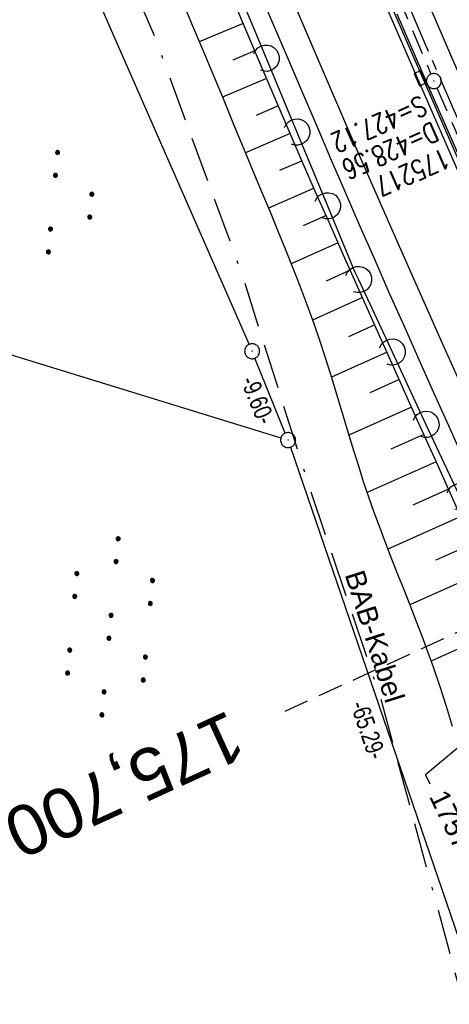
# Model space of a CAD drawing. Extents: x 508513 to 509174, y 450079 to 451036.
# Tile 37 of 51: x 508652 to 508695, y 450724 to 450823. Entities that reach past the tile are written whole.
import ezdxf
from ezdxf import colors
from ezdxf.entities.mleader import LeaderData, LeaderLine
from ezdxf.enums import TextEntityAlignment as Align
from ezdxf.math import Vec2, Vec3

# ---------------------------------------------------------------- set-up
doc = ezdxf.new("R2010")
doc.units = 0
doc.header["$LTSCALE"] = 10
doc.header["$MEASUREMENT"] = 0
for name, pattern in [('ACAD_ISO16W100', [73, 15, -6.5, 15, -6.5, 15, -7, 1, -7]), ('ACHSE', [5.5, 4, -0.5, 0.5, -0.5]), ('LT00', [0]), ('LT17', [0.15, 0.1, -0.05]), ('STRICHLINIE2', [0.375, 0.25, -0.125])]:
    doc.linetypes.add(name, pattern=pattern)
doc.layers.get('0').update_dxf_attribs({"linetype": 'LT00'})
for name, color, linetype in [('--EK_FBR', 250, 'LT00'), ('--EK_Haltung', 7, 'STRICHLINIE2'), ('--EK_Schacht-Text', 5, 'LT00'), ('--EK_ST-93-1', 30, 'LT17'), ('--EL_DFK_AB_L', 21, 'LT00'), ('--EL_DFK_AB_P', 7, 'LT00'), ('--EL_Haltung', 182, 'STRICHLINIE2'), ('-AX-093', 35, 'ACHSE'), ('ABSTAND', 8, 'LT00'), ('BAB-KABEL', 220, 'ACAD_ISO16W100'), ('BAB-KABEL_TEXT', 221, 'Continuous'), ('DFK_AB_L', 21, 'LT00'), ('DFK_AB_P', 7, 'LT00'), ('DFK_KATASTER', 250, 'LT00'), ('DFK_NUTZUNG', 250, 'LT00'), ('FESTPKT_TEXT_A', 211, 'LT00'), ('V122_AFBR_BAB', 250, 'LT00'), ('V122_BOESCH', 250, 'LT00'), ('V122_BOSCHUNG', 250, 'LT00'), ('V122_H_BORD', 8, 'LT00'), ('V122_KA_PRUF', 182, 'LT00'), ('V122_LAERM', 11, 'LT00'), ('V122_LD_MARK', 250, 'LT00'), ('V122_RINNE', 182, 'LT00'), ('V122_SINKK', 182, 'LT00')]:
    doc.layers.add(name, color=color, linetype=linetype)
doc.styles.add('Beschrift', font='ARIAL.TTF')
doc.styles.add('schachtbeschriftung', font='romans.shx', dxfattribs={"width": 0.75, "height": 2})
doc.styles.get("Standard").update_dxf_attribs({"font": 'ARIAL.TTF'})

# ---------------------------------------------------------------- blocks, each defined once
blk = doc.blocks.new('SYMB7111')
at = {"color": 0, "linetype": 'ByBlock'}
for p, q in [((-0.13, 0.202919), (-0.13, 0.177081)), ((-0.125, 0.172895), (-0.125, 0.207105)), ((-0.12, 0.209164), (-0.12, 0.170836)), ((-0.115, 0.170204), (-0.115, 0.209796)), ((-0.11, 0.209164), (-0.11, 0.170836)), ((-0.105, 0.172895), (-0.105, 0.207105)), ((-0.1, 0.202919), (-0.1, 0.177081)), ((0.1, 0.202919), (0.1, 0.177081)), ((0.105, 0.172895), (0.105, 0.207105)), ((0.11, 0.209164), (0.11, 0.170836)), ((0.115, 0.170204), (0.115, 0.209796)), ((0.12, 0.209164), (0.12, 0.170836)), ((0.125, 0.172895), (0.125, 0.207105)), ((0.13, 0.202919), (0.13, 0.177081)), ((-0.095, 0.189874), (-0.095, 0.190146)), ((0.135, 0.189874), (0.135, 0.190146)), ((-0.515, -0.177081), (-0.515, -0.202919)), ((-0.51, -0.207105), (-0.51, -0.172895)), ((-0.505, -0.170836), (-0.505, -0.209164)), ((-0.5, -0.209796), (-0.5, -0.170204)), ((-0.495, -0.170836), (-0.495, -0.209164)), ((-0.49, -0.207105), (-0.49, -0.172895)), ((-0.485, -0.177081), (-0.485, -0.202919)), ((-0.48, -0.190126), (-0.48, -0.189854)), ((-0.285, -0.177081), (-0.285, -0.202919)), ((-0.28, -0.207105), (-0.28, -0.172895)), ((-0.275, -0.170836), (-0.275, -0.209164)), ((-0.27, -0.209796), (-0.27, -0.170204)), ((-0.265, -0.170836), (-0.265, -0.209164)), ((-0.26, -0.207105), (-0.26, -0.172895)), ((-0.255, -0.177081), (-0.255, -0.202919)), ((-0.25, -0.190126), (-0.25, -0.189854)), ((0.255, -0.177081), (0.255, -0.202919)), ((0.26, -0.207105), (0.26, -0.172895)), ((0.265, -0.170836), (0.265, -0.209164)), ((0.27, -0.209796), (0.27, -0.170204)), ((0.275, -0.170836), (0.275, -0.209164)), ((0.28, -0.207105), (0.28, -0.172895)), ((0.285, -0.177081), (0.285, -0.202919)), ((0.29, -0.190126), (0.29, -0.189854)), ((0.485, -0.177081), (0.485, -0.202919)), ((0.49, -0.207105), (0.49, -0.172895)), ((0.495, -0.170836), (0.495, -0.209164)), ((0.5, -0.209796), (0.5, -0.170204)), ((0.505, -0.170836), (0.505, -0.209164)), ((0.51, -0.207105), (0.51, -0.172895)), ((0.515, -0.177081), (0.515, -0.202919)), ((0.52, -0.190126), (0.52, -0.189854))]:
    blk.add_line(p, q, dxfattribs=at)
for points in [[(-0.095, 0.19), (-0.096981, 0.198678), (-0.10253, 0.205637), (-0.11055, 0.209499), (-0.11945, 0.209499), (-0.12747, 0.205637), (-0.133019, 0.198678), (-0.135, 0.19), (-0.133019, 0.181322), (-0.12747, 0.174363), (-0.11945, 0.170501), (-0.11055, 0.170501), (-0.10253, 0.174363), (-0.096981, 0.181322), (-0.095, 0.19)], [(0.135, 0.19), (0.133019, 0.198678), (0.12747, 0.205637), (0.11945, 0.209499), (0.11055, 0.209499), (0.10253, 0.205637), (0.096981, 0.198678), (0.095, 0.19), (0.096981, 0.181322), (0.10253, 0.174363), (0.11055, 0.170501), (0.11945, 0.170501), (0.12747, 0.174363), (0.133019, 0.181322), (0.135, 0.19)], [(-0.48, -0.19), (-0.481981, -0.181322), (-0.48753, -0.174363), (-0.49555, -0.170501), (-0.50445, -0.170501), (-0.51247, -0.174363), (-0.518019, -0.181322), (-0.52, -0.19), (-0.518019, -0.198678), (-0.51247, -0.205637), (-0.50445, -0.209499), (-0.49555, -0.209499), (-0.48753, -0.205637), (-0.481981, -0.198678), (-0.48, -0.19)], [(-0.25, -0.19), (-0.251981, -0.181322), (-0.25753, -0.174363), (-0.26555, -0.170501), (-0.27445, -0.170501), (-0.28247, -0.174363), (-0.288019, -0.181322), (-0.29, -0.19), (-0.288019, -0.198678), (-0.28247, -0.205637), (-0.27445, -0.209499), (-0.26555, -0.209499), (-0.25753, -0.205637), (-0.251981, -0.198678), (-0.25, -0.19)], [(0.29, -0.19), (0.288019, -0.181322), (0.28247, -0.174363), (0.27445, -0.170501), (0.26555, -0.170501), (0.25753, -0.174363), (0.251981, -0.181322), (0.25, -0.19), (0.251981, -0.198678), (0.25753, -0.205637), (0.26555, -0.209499), (0.27445, -0.209499), (0.28247, -0.205637), (0.288019, -0.198678), (0.29, -0.19)], [(0.52, -0.19), (0.518019, -0.181322), (0.51247, -0.174363), (0.50445, -0.170501), (0.49555, -0.170501), (0.48753, -0.174363), (0.481981, -0.181322), (0.48, -0.19), (0.481981, -0.198678), (0.48753, -0.205637), (0.49555, -0.209499), (0.50445, -0.209499), (0.51247, -0.205637), (0.518019, -0.198678), (0.52, -0.19)]]:
    blk.add_lwpolyline(points, dxfattribs=at)
blk = doc.blocks.new('SYMB7110')
at = {"color": 0, "linetype": 'ByBlock'}
for p, q in [((-0.51, 0.362895), (-0.51, 0.397105)), ((-0.505, 0.399164), (-0.505, 0.360836)), ((-0.5, 0.360204), (-0.5, 0.399796)), ((-0.495, 0.399164), (-0.495, 0.360836)), ((-0.49, 0.362895), (-0.49, 0.397105)), ((-0.28, 0.362895), (-0.28, 0.397105)), ((-0.275, 0.399164), (-0.275, 0.360836)), ((-0.27, 0.360204), (-0.27, 0.399796)), ((-0.265, 0.399164), (-0.265, 0.360836)), ((-0.26, 0.362895), (-0.26, 0.397105)), ((0.26, 0.362895), (0.26, 0.397105)), ((0.265, 0.399164), (0.265, 0.360836)), ((0.27, 0.360204), (0.27, 0.399796)), ((0.275, 0.399164), (0.275, 0.360836)), ((0.28, 0.362895), (0.28, 0.397105)), ((0.49, 0.362895), (0.49, 0.397105)), ((0.495, 0.399164), (0.495, 0.360836)), ((0.5, 0.360204), (0.5, 0.399796)), ((0.505, 0.399164), (0.505, 0.360836)), ((0.51, 0.362895), (0.51, 0.397105)), ((-0.515, 0.392919), (-0.515, 0.367081)), ((-0.485, 0.392919), (-0.485, 0.367081)), ((-0.48, 0.379874), (-0.48, 0.380145)), ((-0.285, 0.392919), (-0.285, 0.367081)), ((-0.255, 0.392919), (-0.255, 0.367081)), ((-0.25, 0.379874), (-0.25, 0.380146)), ((0.255, 0.392919), (0.255, 0.367081)), ((0.285, 0.392919), (0.285, 0.367081)), ((0.29, 0.379874), (0.29, 0.380145)), ((0.485, 0.392919), (0.485, 0.367081)), ((0.515, 0.392919), (0.515, 0.367081)), ((0.52, 0.379874), (0.52, 0.380146)), ((-0.9, 0.012919), (-0.9, -0.012919)), ((-0.895, -0.017106), (-0.895, 0.017105)), ((-0.89, 0.019164), (-0.89, -0.019164)), ((-0.885, -0.019797), (-0.885, 0.019796)), ((-0.88, 0.019164), (-0.88, -0.019164)), ((-0.875, -0.017106), (-0.875, 0.017105)), ((-0.87, 0.012919), (-0.87, -0.012919)), ((-0.865, -0.000126), (-0.865, 0.000145)), ((-0.67, 0.012919), (-0.67, -0.012919)), ((-0.665, -0.017106), (-0.665, 0.017105)), ((-0.66, 0.019164), (-0.66, -0.019164)), ((-0.655, -0.019797), (-0.655, 0.019796)), ((-0.65, 0.019164), (-0.65, -0.019164)), ((-0.645, -0.017106), (-0.645, 0.017105)), ((-0.64, 0.012919), (-0.64, -0.012919)), ((-0.635, -0.000126), (-0.635, 0.000145)), ((-0.13, 0.012919), (-0.13, -0.012919)), ((-0.125, -0.017105), (-0.125, 0.017105)), ((-0.12, 0.019164), (-0.12, -0.019164)), ((-0.115, -0.019796), (-0.115, 0.019796)), ((-0.11, 0.019164), (-0.11, -0.019164)), ((-0.105, -0.017105), (-0.105, 0.017105)), ((-0.1, 0.012919), (-0.1, -0.012919)), ((-0.095, -0.000126), (-0.095, 0.000146)), ((0.1, 0.012919), (0.1, -0.012919)), ((0.105, -0.017105), (0.105, 0.017105)), ((0.11, 0.019164), (0.11, -0.019164)), ((0.115, -0.019796), (0.115, 0.019796)), ((0.12, 0.019164), (0.12, -0.019164)), ((0.125, -0.017105), (0.125, 0.017105)), ((0.13, 0.012919), (0.13, -0.012919)), ((0.135, -0.000126), (0.135, 0.000146)), ((0.64, 0.012919), (0.64, -0.012919)), ((0.645, -0.017105), (0.645, 0.017105)), ((0.65, 0.019164), (0.65, -0.019164)), ((0.655, -0.019796), (0.655, 0.019796)), ((0.66, 0.019164), (0.66, -0.019164)), ((0.665, -0.017105), (0.665, 0.017105)), ((0.67, 0.012919), (0.67, -0.012919)), ((0.675, -0.000126), (0.675, 0.000146)), ((0.87, 0.012919), (0.87, -0.012919)), ((0.875, -0.017105), (0.875, 0.017105)), ((0.88, 0.019164), (0.88, -0.019164)), ((0.885, -0.019796), (0.885, 0.019796)), ((0.89, 0.019164), (0.89, -0.019164)), ((0.895, -0.017105), (0.895, 0.017105)), ((0.9, 0.012919), (0.9, -0.012919)), ((0.905, -0.000126), (0.905, 0.000146)), ((-0.515, -0.367081), (-0.515, -0.392919)), ((-0.51, -0.397105), (-0.51, -0.362895)), ((-0.505, -0.360836), (-0.505, -0.399164)), ((-0.5, -0.399796), (-0.5, -0.360204)), ((-0.495, -0.360836), (-0.495, -0.399164)), ((-0.49, -0.397106), (-0.49, -0.362895)), ((-0.485, -0.367081), (-0.485, -0.392919)), ((-0.48, -0.380126), (-0.48, -0.379855)), ((-0.285, -0.367081), (-0.285, -0.392919)), ((-0.28, -0.397105), (-0.28, -0.362895)), ((-0.275, -0.360836), (-0.275, -0.399164)), ((-0.27, -0.399796), (-0.27, -0.360204)), ((-0.265, -0.360836), (-0.265, -0.399164)), ((-0.26, -0.397105), (-0.26, -0.362895)), ((-0.255, -0.367081), (-0.255, -0.392919)), ((-0.25, -0.380126), (-0.25, -0.379855)), ((0.255, -0.367081), (0.255, -0.392919)), ((0.26, -0.397105), (0.26, -0.362895)), ((0.265, -0.360836), (0.265, -0.399164)), ((0.27, -0.399796), (0.27, -0.360204)), ((0.275, -0.360836), (0.275, -0.399164)), ((0.28, -0.397105), (0.28, -0.362895)), ((0.285, -0.367081), (0.285, -0.392919)), ((0.29, -0.380126), (0.29, -0.379855)), ((0.485, -0.367081), (0.485, -0.392919)), ((0.49, -0.397105), (0.49, -0.362895)), ((0.495, -0.360836), (0.495, -0.399164)), ((0.5, -0.399796), (0.5, -0.360204)), ((0.505, -0.360836), (0.505, -0.399164)), ((0.51, -0.397105), (0.51, -0.362895)), ((0.515, -0.367081), (0.515, -0.392919)), ((0.52, -0.380126), (0.52, -0.379855))]:
    blk.add_line(p, q, dxfattribs=at)
for points in [[(-0.48, 0.38), (-0.481981, 0.388678), (-0.48753, 0.395637), (-0.49555, 0.399499), (-0.50445, 0.399499), (-0.51247, 0.395637), (-0.518019, 0.388678), (-0.52, 0.38), (-0.518019, 0.371322), (-0.51247, 0.364363), (-0.50445, 0.360501), (-0.49555, 0.360501), (-0.48753, 0.364363), (-0.481981, 0.371322), (-0.48, 0.38)], [(-0.25, 0.38), (-0.251981, 0.388678), (-0.25753, 0.395637), (-0.26555, 0.399499), (-0.27445, 0.399499), (-0.28247, 0.395637), (-0.288019, 0.388678), (-0.29, 0.38), (-0.288019, 0.371322), (-0.28247, 0.364363), (-0.27445, 0.360501), (-0.26555, 0.360501), (-0.25753, 0.364363), (-0.251981, 0.371322), (-0.25, 0.38)], [(0.29, 0.38), (0.288019, 0.388678), (0.28247, 0.395637), (0.27445, 0.399499), (0.26555, 0.399499), (0.25753, 0.395637), (0.251981, 0.388678), (0.25, 0.38), (0.251981, 0.371322), (0.25753, 0.364363), (0.26555, 0.360501), (0.27445, 0.360501), (0.28247, 0.364363), (0.288019, 0.371322), (0.29, 0.38)], [(0.52, 0.38), (0.518019, 0.388678), (0.51247, 0.395637), (0.50445, 0.399499), (0.495549, 0.399499), (0.48753, 0.395637), (0.481981, 0.388678), (0.48, 0.38), (0.481981, 0.371322), (0.48753, 0.364363), (0.495549, 0.360501), (0.50445, 0.360501), (0.51247, 0.364363), (0.518019, 0.371322), (0.52, 0.38)], [(-0.865, 0), (-0.866981, 0.008678), (-0.87253, 0.015637), (-0.88055, 0.019498), (-0.88945, 0.019498), (-0.89747, 0.015637), (-0.903019, 0.008678), (-0.905, 0)], [(-0.905, 0), (-0.903019, -0.008678), (-0.89747, -0.015637), (-0.88945, -0.019499), (-0.88055, -0.019499), (-0.87253, -0.015637), (-0.866981, -0.008678), (-0.865, 0)], [(-0.635, 0), (-0.636981, 0.008678), (-0.64253, 0.015637), (-0.65055, 0.019498), (-0.65945, 0.019498), (-0.66747, 0.015637), (-0.673019, 0.008678), (-0.675, 0)], [(-0.675, 0), (-0.673019, -0.008678), (-0.66747, -0.015637), (-0.65945, -0.019499), (-0.65055, -0.019499), (-0.64253, -0.015637), (-0.636981, -0.008678), (-0.635, 0)], [(-0.095, 0), (-0.096981, 0.008678), (-0.10253, 0.015637), (-0.11055, 0.019499), (-0.11945, 0.019499), (-0.12747, 0.015637), (-0.133019, 0.008678), (-0.135, 0)], [(-0.135, 0), (-0.133019, -0.008678), (-0.12747, -0.015637), (-0.11945, -0.019499), (-0.11055, -0.019499), (-0.10253, -0.015637), (-0.096981, -0.008678), (-0.095, 0)], [(0.135, 0), (0.133019, 0.008678), (0.12747, 0.015637), (0.11945, 0.019499), (0.11055, 0.019499), (0.10253, 0.015637), (0.096981, 0.008678), (0.095, 0)], [(0.095, 0), (0.096981, -0.008678), (0.10253, -0.015637), (0.11055, -0.019499), (0.11945, -0.019499), (0.12747, -0.015637), (0.133019, -0.008678), (0.135, 0)], [(0.675, 0), (0.673019, 0.008678), (0.66747, 0.015637), (0.65945, 0.019499), (0.65055, 0.019499), (0.64253, 0.015637), (0.636981, 0.008678), (0.635, 0)], [(0.635, 0), (0.636981, -0.008678), (0.64253, -0.015637), (0.65055, -0.019499), (0.65945, -0.019499), (0.66747, -0.015637), (0.673019, -0.008678), (0.675, 0)], [(0.905, 0), (0.903019, 0.008678), (0.89747, 0.015637), (0.88945, 0.019499), (0.88055, 0.019499), (0.87253, 0.015637), (0.866981, 0.008678), (0.865, 0)], [(0.865, 0), (0.866981, -0.008678), (0.87253, -0.015637), (0.88055, -0.019499), (0.88945, -0.019499), (0.89747, -0.015637), (0.903019, -0.008678), (0.905, 0)], [(-0.48, -0.38), (-0.481981, -0.371322), (-0.48753, -0.364363), (-0.49555, -0.360501), (-0.50445, -0.360501), (-0.51247, -0.364363), (-0.518019, -0.371322), (-0.52, -0.38), (-0.518019, -0.388678), (-0.51247, -0.395637), (-0.50445, -0.399499), (-0.49555, -0.399499), (-0.48753, -0.395637), (-0.481981, -0.388678), (-0.48, -0.38)], [(-0.25, -0.38), (-0.251981, -0.371322), (-0.25753, -0.364363), (-0.26555, -0.360501), (-0.27445, -0.360501), (-0.28247, -0.364363), (-0.288019, -0.371322), (-0.29, -0.38), (-0.288019, -0.388678), (-0.28247, -0.395637), (-0.27445, -0.399499), (-0.26555, -0.399499), (-0.25753, -0.395637), (-0.251981, -0.388678), (-0.25, -0.38)], [(0.29, -0.38), (0.288019, -0.371322), (0.28247, -0.364363), (0.27445, -0.360501), (0.26555, -0.360501), (0.25753, -0.364363), (0.251981, -0.371322), (0.25, -0.38), (0.251981, -0.388678), (0.25753, -0.395637), (0.26555, -0.399499), (0.27445, -0.399499), (0.28247, -0.395637), (0.288019, -0.388678), (0.29, -0.38)], [(0.52, -0.38), (0.518019, -0.371322), (0.51247, -0.364363), (0.50445, -0.360501), (0.495549, -0.360501), (0.48753, -0.364363), (0.481981, -0.371322), (0.48, -0.38), (0.481981, -0.388678), (0.48753, -0.395637), (0.495549, -0.399499), (0.50445, -0.399499), (0.51247, -0.395637), (0.518019, -0.388678), (0.52, -0.38)]]:
    blk.add_lwpolyline(points, dxfattribs=at)
blk = doc.blocks.new('SYMB0003')
at = {"color": 0, "linetype": 'ByBlock'}
for p, q in [((-0.015712, 0), (0.010166, 0.012015)), ((0, -0.021257), (-0.015712, 0)), ((0.010166, 0.012015), (0, -0.021257))]:
    blk.add_line(p, q, dxfattribs=at)
for points in [[(-0.031395, 0.499013), (-0.093691, 0.491144), (-0.154509, 0.475528), (-0.21289, 0.452414), (-0.267913, 0.422164), (-0.318712, 0.385257), (-0.364484, 0.342274), (-0.404509, 0.293893), (-0.438154, 0.240877), (-0.464888, 0.184062), (-0.484292, 0.124345), (-0.496058, 0.062667), (-0.5, 0)], [(-0.5, 0), (-0.496058, -0.062667), (-0.484292, -0.124345), (-0.464888, -0.184062), (-0.438154, -0.240877), (-0.404509, -0.293893), (-0.364485, -0.342274), (-0.318712, -0.385257), (-0.267914, -0.422164), (-0.21289, -0.452414), (-0.154509, -0.475529), (-0.093691, -0.491144), (-0.031395, -0.499014), (0.031395, -0.499014)], [(0.5, 0), (0.496057, 0.062667), (0.484292, 0.124345), (0.464888, 0.184062), (0.438153, 0.240877), (0.404509, 0.293893), (0.364484, 0.342274), (0.318712, 0.385257), (0.267913, 0.422164), (0.21289, 0.452414), (0.154509, 0.475528), (0.093691, 0.491144), (0.031395, 0.499013), (-0.031395, 0.499013)], [(0.031395, -0.499014), (0.093691, -0.491144), (0.154509, -0.475529), (0.21289, -0.452414), (0.267914, -0.422164), (0.318712, -0.385257), (0.364485, -0.342274), (0.404509, -0.293893), (0.438154, -0.240877), (0.464889, -0.184062), (0.484292, -0.124345), (0.496058, -0.062667), (0.5, 0)]]:
    blk.add_lwpolyline(points, dxfattribs=at)
blk = doc.blocks.new('SYMB7122')
at = {"color": 0, "linetype": 'ByBlock'}
for points in [[(-0.109975, -0.002365), (-0.106745, 0.026562), (-0.096041, 0.053629), (-0.078613, 0.076941), (-0.055681, 0.094866), (-0.028851, 0.106149), (0, 0.11)], [(0, 0.11), (0.028851, 0.106149), (0.055681, 0.094866), (0.078613, 0.076941), (0.096041, 0.053629), (0.106745, 0.026562), (0.109975, -0.002365)], [(-0.075234, -0.080249), (-0.093647, -0.057708), (-0.105504, -0.031126), (-0.109975, -0.002365)], [(0.109975, -0.002365), (0.105504, -0.031126), (0.093647, -0.057708), (0.075234, -0.080249)]]:
    blk.add_lwpolyline(points, dxfattribs=at)
blk = doc.blocks.new('SYMB0652')
at = {"color": 0, "linetype": 'ByBlock'}
blk.add_lwpolyline([(-0.15, -0.075), (0.15, -0.075), (0.15, 0.075), (-0.15, 0.075), (-0.15, -0.075)], dxfattribs=at)
blk = doc.blocks.new('_None')

msp = doc.modelspace()

# ---------------------------------------------------------------- linework, layer by layer
at = {"layer": '--EK_FBR'}
msp.add_lwpolyline([(508696.41, 450779.09), (508694.922, 450782.401), (508693.437, 450785.714), (508691.956, 450789.028), (508690.48, 450792.344), (508689.01, 450795.663), (508687.549, 450798.986), (508686.071, 450802.37), (508684.602, 450805.757), (508683.14, 450809.148), (508681.683, 450812.541), (508680.23, 450815.935), (508678.78, 450819.331), (508677.332, 450822.728), (508675.659, 450826.653)], dxfattribs=at)
at = {"layer": '--EK_FBR', "color": 2}
msp.add_lwpolyline([(508740.255, 450721.315), (508738.307, 450725.351), (508736.361, 450729.387), (508734.418, 450733.425), (508732.478, 450737.465), (508730.321, 450741.972), (508728.171, 450746.483), (508726.03, 450750.998), (508723.9, 450755.517), (508721.781, 450760.043), (508719.677, 450764.575), (508717.583, 450769.124), (508715.502, 450773.679), (508713.434, 450778.239), (508711.375, 450782.805), (508709.326, 450787.374), (508707.283, 450791.946), (508704.832, 450797.451), (508702.391, 450802.961), (508699.959, 450808.475), (508697.539, 450813.994), (508695.132, 450819.518), (508692.857, 450824.775)], dxfattribs=at)
at = {"layer": '--EK_Haltung'}
for p, q in [((508678.163, 450853.087), (508693.137, 450817.614)), ((508693.73, 450816.235), (508709.167, 450780.986))]:
    msp.add_line(p, q, dxfattribs=at)
at = {"layer": '--EK_ST-93-1', "ltscale": 2.5}
msp.add_line((508714.859, 450770.474), (508678.507, 450753.807), dxfattribs=at)
at = {"layer": '--EL_DFK_AB_L'}
for p, q in [((508629.202, 450894.922), (508674.949, 450790.567)), ((508678.569, 450781.674), (508675.532, 450789.184)), ((508679.093, 450780.269), (508699.728, 450719.908))]:
    msp.add_line(p, q, dxfattribs=at)
at = {"layer": '--EL_Haltung'}
for p, q in [((508678.163, 450853.087), (508693.137, 450817.614)), ((508693.73, 450816.235), (508709.167, 450780.986))]:
    msp.add_line(p, q, dxfattribs=at)
at = {"layer": '-AX-093', "ltscale": 0.2}
msp.add_lwpolyline([(508689.707, 450827.271), (508695.304, 450814.296), (508700.975, 450801.353), (508706.719, 450788.442), (508712.535, 450775.564), (508718.425, 450762.719), (508724.387, 450749.908), (508730.422, 450737.131), (508731.501, 450734.864), (508737.62, 450722.127), (508743.807, 450709.422), (508750.058, 450696.749), (508756.369, 450684.106), (508762.735, 450671.491), (508769.153, 450658.902), (508775.619, 450646.337), (508782.129, 450633.795), (508788.678, 450621.273), (508795.262, 450608.77), (508801.879, 450596.284), (508808.523, 450583.813), (508815.191, 450571.354)], dxfattribs=at)
at = {"layer": 'BAB-KABEL', "ltscale": 0.03, "flags": 128}
msp.add_lwpolyline([(508612.71, 450959.7), (508614.645, 450954.692), (508622.355, 450920.863), (508627.493, 450900.732), (508646.326, 450865.645), (508650.817, 450856.033), (508655.092, 450845.992), (508665.582, 450821.147), (508674.151, 450797.792), (508681.007, 450776.169), (508688.062, 450755.235), (508698.121, 450718.219), (508716.314, 450688.666), (508734.271, 450678.412), (508740.696, 450663.206), (508731.505, 450645.689), (508737.085, 450632.513), (508755.796, 450615.501), (508783.306, 450588.25), (508796.059, 450566.7), (508804.416, 450547.875), (508805.847, 450544.009), (508814.357, 450522.448), (508823.981, 450499.018), (508835.942, 450468.903), (508838.084, 450464.715), (508846.407, 450448.259), (508854.774, 450432.231), (508871.49, 450399.579), (508880.533, 450382.869), (508893.184, 450359.111), (508905.479, 450338.789), (508916.756, 450320.162), (508928.195, 450300.351), (508931.608, 450292.508), (508935.883, 450281.541), (508942.548, 450253.024), (508950.577, 450230.483), (508952.112, 450227.244), (508962.528, 450209.478), (508960.479, 450205.727), (508963.392, 450199.374), (508968.169, 450193.064), (508993.103, 450156.356), (508997.122, 450135.56), (509000.611, 450119.798)], dxfattribs=at)
at = {"layer": 'DFK_AB_L'}
for p, q in [((508629.202, 450894.922), (508674.949, 450790.567)), ((508678.569, 450781.674), (508675.532, 450789.184)), ((508679.093, 450780.269), (508699.728, 450719.908))]:
    msp.add_line(p, q, dxfattribs=at)
at = {"layer": 'DFK_KATASTER'}
msp.add_line((508650.947, 450789.569), (508678.134, 450781.2), dxfattribs=at)
at = {"layer": 'V122_AFBR_BAB'}
msp.add_lwpolyline([(508696.41, 450779.09), (508694.922, 450782.401), (508693.437, 450785.714), (508691.956, 450789.028), (508690.48, 450792.344), (508689.01, 450795.663), (508687.549, 450798.986), (508686.071, 450802.37), (508684.602, 450805.757), (508683.14, 450809.148), (508681.683, 450812.541), (508680.23, 450815.935), (508678.78, 450819.331), (508677.332, 450822.728), (508675.659, 450826.653)], dxfattribs=at)
at = {"layer": 'V122_AFBR_BAB', "color": 0}
msp.add_lwpolyline([(508740.255, 450721.315), (508738.307, 450725.351), (508736.361, 450729.387), (508734.418, 450733.425), (508732.478, 450737.465), (508730.321, 450741.972), (508728.171, 450746.483), (508726.03, 450750.998), (508723.9, 450755.517), (508721.781, 450760.043), (508719.677, 450764.575), (508717.583, 450769.124), (508715.502, 450773.679), (508713.434, 450778.239), (508711.375, 450782.805), (508709.326, 450787.374), (508707.283, 450791.946), (508704.832, 450797.451), (508702.391, 450802.961), (508699.959, 450808.475), (508697.539, 450813.994), (508695.132, 450819.518), (508692.857, 450824.775)], dxfattribs=at)
at = {"layer": 'V122_BOESCH'}
for points in [[(508668.237, 450824.92), (508669.291, 450822.445), (508670.336, 450819.966), (508671.373, 450817.484), (508672.406, 450815), (508673.436, 450812.514), (508674.467, 450810.028), (508675.5, 450807.542), (508676.27, 450805.694), (508677.039, 450803.846), (508677.803, 450801.995), (508678.559, 450800.141), (508679.301, 450798.283), (508680.026, 450796.418), (508680.73, 450794.546), (508681.41, 450792.665), (508682.06, 450790.775), (508682.565, 450789.236), (508683.052, 450787.692), (508683.527, 450786.144), (508683.994, 450784.592), (508684.458, 450783.04), (508684.923, 450781.488), (508685.394, 450779.938), (508685.876, 450778.392), (508686.372, 450776.851), (508686.888, 450775.316), (508687.439, 450773.754), (508688.011, 450772.199), (508688.599, 450770.649), (508689.198, 450769.103), (508689.806, 450767.56), (508690.416, 450766.018), (508691.025, 450764.476), (508691.628, 450762.931), (508692.22, 450761.383), (508692.798, 450759.83), (508693.357, 450758.271), (508694.024, 450756.309), (508694.658, 450754.336), (508695.263, 450752.353)], [(508696.036, 450773.536), (508693.822, 450778.46), (508691.609, 450783.384), (508689.4, 450788.31), (508687.194, 450793.237), (508685.798, 450796.362), (508684.406, 450799.489), (508683.019, 450802.618), (508681.639, 450805.75), (508680.268, 450808.887), (508678.853, 450812.153), (508677.448, 450815.424), (508676.051, 450818.697), (508674.659, 450821.973), (508673.27, 450825.251)]]:
    msp.add_lwpolyline(points, dxfattribs=at)
at = {"layer": 'V122_BOSCHUNG'}
for p, q in [((508674.352, 450822.698), (508669.962, 450820.856)), ((508675.524, 450819.936), (508673.322, 450819.013)), ((508676.695, 450817.185), (508672.277, 450815.31)), ((508677.871, 450814.437), (508675.651, 450813.483)), ((508679.053, 450811.69), (508674.583, 450809.749)), ((508680.246, 450808.937), (508677.99, 450807.958)), ((508681.443, 450806.197), (508676.892, 450804.2)), ((508682.647, 450803.461), (508680.344, 450802.439)), ((508683.856, 450800.727), (508679.166, 450798.622)), ((508685.075, 450797.985), (508682.664, 450796.903)), ((508686.297, 450795.245), (508681.291, 450792.999)), ((508687.521, 450792.507), (508684.894, 450791.328)), ((508688.747, 450789.768), (508683.182, 450787.272)), ((508689.974, 450787.031), (508687.016, 450785.704)), ((508691.201, 450784.293), (508684.926, 450781.478)), ((508692.43, 450781.557), (508689.122, 450780.072)), ((508693.66, 450778.82), (508686.75, 450775.72)), ((508694.89, 450776.084), (508691.323, 450774.484)), ((508696.121, 450773.348), (508688.821, 450770.073)), ((508697.352, 450770.613), (508693.635, 450768.945)), ((508698.585, 450767.878), (508691.021, 450764.484)), ((508701.051, 450762.434), (508693.156, 450758.839))]:
    msp.add_line(p, q, dxfattribs=at)
at = {"layer": 'V122_H_BORD'}
msp.add_lwpolyline([(508718.997, 450758.363), (508716.707, 450763.377), (508714.419, 450768.391), (508712.133, 450773.407), (508709.851, 450778.424), (508707.574, 450783.444), (508705.303, 450788.466), (508703.04, 450793.492), (508700.787, 450798.522), (508698.543, 450803.557), (508695.589, 450810.234), (508692.656, 450816.919), (508689.746, 450823.615)], dxfattribs=at)
at = {"layer": 'V122_LAERM'}
for p, q in [((508673.582, 450826.597), (508676.65, 450819.209)), ((508676.65, 450819.209), (508679.719, 450811.82)), ((508679.719, 450811.82), (508682.787, 450804.432)), ((508685.886, 450797.058), (508689.264, 450789.806)), ((508689.264, 450789.806), (508692.642, 450782.554)), ((508692.642, 450782.554), (508696.02, 450775.302))]:
    msp.add_line(p, q, dxfattribs=at)
msp.add_lwpolyline([(508682.787, 450804.432), (508685.541, 450797.799), (508685.886, 450797.058)], dxfattribs=at)
at = {"layer": 'V122_LD_MARK'}
msp.add_lwpolyline([(508728.957, 450716.2), (508724.494, 450725.447), (508720.066, 450734.711), (508715.675, 450743.993), (508711.32, 450753.292), (508707.004, 450762.608), (508702.725, 450771.942), (508698.486, 450781.294), (508694.287, 450790.664), (508690.129, 450800.052), (508685.869, 450809.787), (508681.653, 450819.541), (508677.48, 450829.313)], dxfattribs=at)
at = {"layer": 'V122_RINNE'}
for points in [[(508631.865, 450968.968), (508640.647, 450944.816), (508649.59, 450921.026), (508658.888, 450897.013), (508668.263, 450873.439), (508677.707, 450850.3), (508687.792, 450826.392), (508697.794, 450803.407), (508708.065, 450780.24), (508718.284, 450758.137)], [(508718.706, 450758.347), (508717, 450762.027), (508715.297, 450765.709), (508713.597, 450769.392), (508711.903, 450773.078), (508710.217, 450776.767), (508708.541, 450780.461), (508706.804, 450784.321), (508705.077, 450788.187), (508703.36, 450792.056), (508701.65, 450795.929), (508699.945, 450799.804), (508698.243, 450803.68), (508696.565, 450807.507), (508694.89, 450811.335), (508693.219, 450815.165), (508691.552, 450818.996), (508689.891, 450822.831), (508688.237, 450826.668)]]:
    msp.add_lwpolyline(points, dxfattribs=at)

# ---------------------------------------------------------------- block references
at = {"layer": '--EL_DFK_AB_P', "xscale": 1.500000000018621, "yscale": 1.5, "zscale": 1.5, "rotation": 264.7377099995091}
for p in [(508675.25, 450789.88), (508678.85, 450780.979)]:
    msp.add_blockref('SYMB0003', p, dxfattribs=at)
at = {"layer": 'DFK_AB_P', "xscale": 1.500000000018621, "yscale": 1.5, "zscale": 1.5, "rotation": 264.7377099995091}
for p in [(508675.25, 450789.88), (508678.85, 450780.979)]:
    msp.add_blockref('SYMB0003', p, dxfattribs=at)
at = {"layer": 'DFK_NUTZUNG', "xscale": 9.999999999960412, "yscale": 10, "zscale": 10, "rotation": 264.7377000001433}
for name, p in [('SYMB7111', (508657.219, 450804.623)), ('SYMB7110', (508661.033, 450762.294))]:
    msp.add_blockref(name, p, dxfattribs=at)
at = {"layer": 'V122_KA_PRUF', "xscale": 1.5, "yscale": 1.5, "zscale": 1.5, "rotation": 295.821}
msp.add_blockref('SYMB0003', (508693.429, 450816.923), dxfattribs=at)
at = {"layer": 'V122_LAERM', "xscale": 12, "yscale": 12, "zscale": 12}
for p, rotation in [((508676.65, 450819.209), 292.5494200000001), ((508679.719, 450811.82), 292.5494200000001), ((508682.787, 450804.432), 292.5494200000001), ((508685.886, 450797.058), 294.97467), ((508689.264, 450789.806), 294.97467), ((508692.642, 450782.554), 294.97467), ((508696.02, 450775.302), 294.97467)]:
    msp.add_blockref('SYMB7122', p, dxfattribs=dict(at, rotation=rotation))
at = {"layer": 'V122_SINKK', "xscale": 4.499999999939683, "yscale": 4.499999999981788, "zscale": 4.5, "rotation": 113.3508433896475}
msp.add_blockref('SYMB0652', (508692.041, 450817.195), dxfattribs=at)

# ---------------------------------------------------------------- texts
at = {"layer": '--EK_Schacht-Text', "style": 'schachtbeschriftung', "width": 0.75}
for s, p in [('S=427.12', (508692.127, 450815.532)), ('D=428.56', (508693.282, 450812.894)), ('175217', (508694.437, 450810.257))]:
    msp.add_text(s, height=2, rotation=-156.35069, dxfattribs=at).set_placement(p)
at = {"layer": '--EK_ST-93-1', "style": 'Beschrift'}
msp.add_text('175,700', height=5, rotation=-155.40334, dxfattribs=at).set_placement((508673.962, 450751.722), align=Align.MIDDLE_LEFT)
at = {"layer": 'ABSTAND', "width": 0.75}
for s, rotation, p in [('-9.60-', -67.97626, (508674.056, 450786.935)), ('-65.29-', -71.12831, (508685.05, 450754.497))]:
    msp.add_text(s, height=1.8, rotation=rotation, dxfattribs=at).set_placement(p)
at = {"layer": 'BAB-KABEL_TEXT', "insert": (508686.536, 450761.013), "char_height": 2, "attachment_point": 8, "rotation": 287.60784, "style": 'Beschrift'}
msp.add_mtext('BAB-Kabel', dxfattribs=at)

# ---------------------------------------------------------------- leaders
at = {"layer": 'FESTPKT_TEXT_A'}
ml = msp.add_multileader_mtext('Standard', dxfattribs=at)
ml.set_content('{\\H0.09x;\\P\\H11.111x; 17571 \\~\\P\\H0.09x;   }', color=256)
ml.set_leader_properties(color=256, linetype='ByLayer', lineweight=-1)
ml.set_arrow_properties(name='NONE')
ml.build(insert=Vec2(0, 0))
ml.multileader.update_dxf_attribs({"has_text_frame": 1, "text_left_attachment_type": 2, "text_right_attachment_type": 2, "dogleg_length": 1, "arrow_head_size": 0.18})
ctx = ml.context
ctx.base_point, ctx.char_height, ctx.arrow_head_size, ctx.landing_gap_size, ctx.plane_origin, ctx.plane_x_axis, ctx.plane_y_axis = Vec3(508693.024, 450746.556), 2, 0.18, 0.3, Vec3(508726.401, 450802.132), Vec3(0.435561, -0.900159), Vec3(0.900159, 0.435561)
ctx.left_attachment, ctx.right_attachment = 2, 2
notes = []
notes.append((ctx, [(0, (1, 1, 0), (508692.589, 450747.456), (0.435561, -0.900159), 1, [(0, [(508703.857, 450756.913)], 0, [])])]))
ctx.mtext.insert, ctx.mtext.text_direction, ctx.mtext.rotation, ctx.mtext.line_spacing_factor, ctx.mtext.flow_direction = Vec3(508694.575, 450746.972), Vec3(0.435561, -0.900159), 5.16305, 0.7, 5
for ctx, leaders in notes:
    for number, flags, end, landing, length, lines in leaders:
        leader = LeaderData()
        leader.index, (leader.has_last_leader_line, leader.has_dogleg_vector, leader.attachment_direction) = number, flags
        leader.last_leader_point, leader.dogleg_vector, leader.dogleg_length = Vec3(end), Vec3(landing), length
        for number, points, colour, breaks in lines:
            line = LeaderLine()
            line.index, line.vertices, line.color, line.breaks = number, Vec3.list(points), colors.encode_raw_color(colour), breaks
            leader.lines.append(line)
        ctx.leaders.append(leader)

doc.saveas('drawing.dxf')
